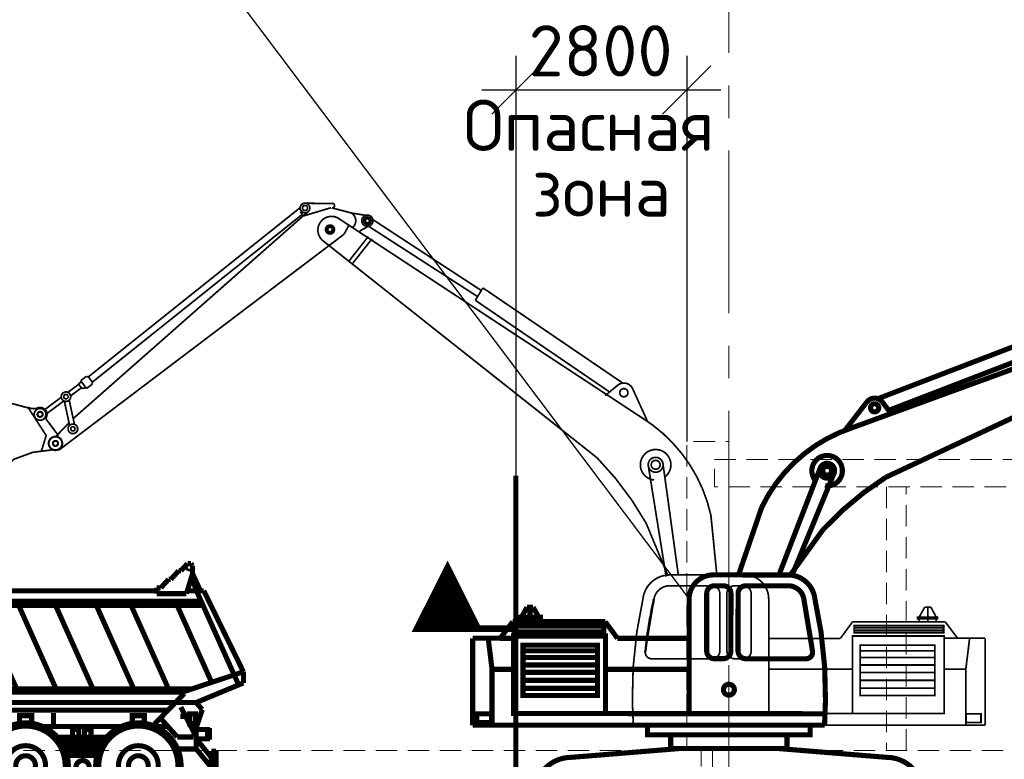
# Model space of a CAD drawing. Header units: metres. Extents: x 2193651 to 2201499, y 493187 to 494493.
# Tile 232 of 256: x 2200999 to 2201056, y 493962 to 494005. Entities that reach past the tile are written whole.
import ezdxf

# ---------------------------------------------------------------- set-up
doc = ezdxf.new("R2010")
doc.units = ezdxf.units.M
for name, pattern in [('CENTER', [50.800000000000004, 31.75, -6.35, 6.35, -6.35]), ('CONTI', [0]), ('HIDDEN', [0.375, 0.25, -0.125])]:
    doc.linetypes.add(name, pattern=pattern)
doc.layers.add('AUDIT_I_080626095252-1', color=7, linetype='Continuous')
doc.layers.add('Максим', color=7, linetype='Continuous')
for name, color, linetype, lineweight in [('МАШИНЫ', 142, 'Continuous', 50), ('НАДПИСИ И РАЗМЕРЫ', 92, 'Continuous', 13), ('Перегородки', 250, 'Continuous', 20)]:
    doc.layers.add(name, color=color, linetype=linetype, lineweight=lineweight)
doc.styles.add('стиль1', font='isocpeur.ttf', dxfattribs={"width": 0.9})
pattern_1 = [(0, (2198088.804271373, 488496.157703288), (0, 0.09524999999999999), []), (0, (2198088.804271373, 488496.1696095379), (0, 0.09524999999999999), []), (0, (2198088.804271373, 488496.181515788), (0, 0.09524999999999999), [])]

# ---------------------------------------------------------------- blocks, each defined once
blk = doc.blocks.new('ыекоыеко')
at = {"layer": 'МАШИНЫ', "color": 7, "ltscale": 15, "const_width": 0.3, "flags": 128}
for points in [[(2197412.394781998, 493460.3692787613, 0.2959294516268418), (2197411.006960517, 493459.3385504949)], [(2197412.741882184, 493460.0387901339, 0.2860690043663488), (2197411.299344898, 493459.1476748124)], [(2197413.048497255, 493459.6435053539, 0.2020016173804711), (2197411.744178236, 493459.1476748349)], [(2197414.39247315, 493454.6712768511, 0.9999999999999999), (2197414.39247315, 493454.4730795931)], [(2197415.254374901, 493454.4730795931, 0.9999999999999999), (2197415.254374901, 493454.6712768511)], [(2197414.631220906, 493453.3688320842, 0.400499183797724), (2197412.190823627, 493449.9205837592)], [(2197418.309657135, 493450.5395553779, 0.1549762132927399), (2197416.869716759, 493453.3688320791)], [(2197414.716960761, 493452.8349534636, 0.4198120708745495), (2197412.477765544, 493449.9205837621)], [(2197417.982628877, 493450.157509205, 0.1678071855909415), (2197416.510350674, 493452.8349534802)], [(2197414.747965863, 493452.5793909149, 0.3706999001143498), (2197412.558320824, 493449.9205837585)], [(2197417.952735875, 493449.7063210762, 0.1745173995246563), (2197416.510350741, 493452.5710024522)], [(2197410.086547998, 493450.5988222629, 0.288949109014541), (2197410.571767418, 493450.0695981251)]]:
    blk.add_lwpolyline(points, format="xyb", dxfattribs=at)
for points in [[(2197412.394781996, 493460.3692787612), (2197416.112615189, 493460.3692787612)], [(2197416.112615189, 493460.4909543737), (2197416.353140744, 493460.4909543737)], [(2197416.112615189, 493460.4909543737), (2197416.112615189, 493459.1476748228)], [(2197416.353140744, 493460.4909543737), (2197416.353140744, 493459.1476748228)], [(2197416.353140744, 493460.3692787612), (2197416.574524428, 493460.3692787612)], [(2197416.574524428, 493460.3692787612), (2197417.236174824, 493459.1476748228)], [(2197416.874412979, 493460.2520837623), (2197416.638000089, 493460.2520837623)], [(2197417.397743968, 493459.3603564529), (2197416.874412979, 493460.2520837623)], [(2197419.105392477, 493460.6528608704), (2197421.300733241, 493460.6528608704)], [(2197419.105392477, 493460.6528608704), (2197422.690518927, 493452.6413252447)], [(2197419.502865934, 493460.6528608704), (2197423.087992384, 493452.6413252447)], [(2197421.300733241, 493460.6528608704), (2197424.885859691, 493452.6413252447)], [(2197438.500360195, 493460.3639026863), (2197438.032106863, 493459.8569174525)], [(2197438.623927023, 493460.3639026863), (2197438.500360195, 493460.3639026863)], [(2197439.014138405, 493460.7798905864), (2197438.623927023, 493460.3639026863)], [(2197439.209244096, 493460.7798905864), (2197439.014138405, 493460.7798905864)], [(2197439.306796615, 493460.6563940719), (2197439.209244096, 493460.7798905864)], [(2197439.306796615, 493460.1949076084), (2197439.306796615, 493460.6563940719)], [(2197412.741882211, 493460.0387901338), (2197416.112615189, 493460.0387901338)], [(2197413.048497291, 493459.6435053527), (2197416.112615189, 493459.6435053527)], [(2197437.902036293, 493459.8569174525), (2197437.446790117, 493459.3629320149)], [(2197438.032106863, 493459.8569174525), (2197437.902036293, 493459.8569174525)], [(2197438.949103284, 493459.0184420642), (2197439.306796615, 493460.1949076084)], [(2197439.226789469, 493459.9317613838), (2197439.566079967, 493459.1877498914)], [(2197439.306796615, 493460.1949076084), (2197439.766089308, 493459.1877498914)], [(2197409.762515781, 493456.0358262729), (2197411.006960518, 493459.3385504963)], [(2197417.236174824, 493459.1476748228), (2197410.935039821, 493459.1476748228)], [(2197416.664302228, 493453.3688320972), (2197416.664302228, 493459.1476748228)], [(2197416.869716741, 493453.3688320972), (2197416.869716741, 493459.1476748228)], [(2197417.003469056, 493459.1476748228), (2197417.102821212, 493456.1028543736)], [(2197417.556055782, 493456.3192827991), (2197417.236174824, 493459.1476748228)], [(2197417.397743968, 493458.6572637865), (2197417.397743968, 493459.3603564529)], [(2197421.956363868, 493459.1877498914), (2197437.212663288, 493459.1877498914)], [(2197437.446790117, 493459.3629320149), (2197437.212663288, 493459.3629320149)], [(2197437.212663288, 493459.3629320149), (2197437.212663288, 493459.0184420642)], [(2197439.000579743, 493459.1877498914), (2197439.963504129, 493459.1877498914)], [(2197439.538458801, 493459.1877498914), (2197442.005358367, 493453.6750702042)], [(2197439.963504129, 493459.1877498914), (2197442.285207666, 493454.4413790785)], [(2197410.172158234, 493456.0358262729), (2197411.274427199, 493458.8184676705)], [(2197410.551951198, 493456.2429267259), (2197411.478477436, 493458.8184676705)], [(2197410.826239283, 493456.2429267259), (2197411.611748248, 493458.6659541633)], [(2197411.274427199, 493458.8184676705), (2197415.420688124, 493458.8184676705)], [(2197411.611748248, 493458.6659541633), (2197414.957434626, 493458.6659541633)], [(2197412.379139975, 493456.2429267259), (2197412.379139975, 493458.6659541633)], [(2197414.957434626, 493458.8184676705), (2197414.957434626, 493456.2429267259)], [(2197415.20957335, 493455.9133951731), (2197415.20957335, 493458.8184676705)], [(2197415.420688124, 493458.8184676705), (2197415.420688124, 493453.3688320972)], [(2197417.681124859, 493458.5618737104), (2197417.397743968, 493458.6572637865)], [(2197417.681124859, 493456.7793505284), (2197417.681124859, 493458.5618737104)], [(2197422.232377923, 493458.5709525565), (2197439.814472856, 493458.5709525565)], [(2197437.212663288, 493459.0184420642), (2197438.949103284, 493459.0184420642)], [(2197422.343155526, 493458.3234023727), (2197439.925250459, 493458.3234023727)], [(2197424.729684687, 493458.3234023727), (2197426.916102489, 493453.4375038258)], [(2197426.828049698, 493458.3234023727), (2197429.0144675, 493453.4375038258)], [(2197429.132246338, 493458.3234023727), (2197431.31866414, 493453.4375038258)], [(2197431.292360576, 493458.3234023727), (2197433.478778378, 493453.4375038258)], [(2197433.678889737, 493458.3234023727), (2197435.865307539, 493453.4375038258)], [(2197435.715505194, 493458.3234023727), (2197437.901922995, 493453.4375038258)], [(2197438.410782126, 493458.3234023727), (2197440.424258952, 493453.8239679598)], [(2197417.860741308, 493456.4647761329), (2197417.681124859, 493456.7793505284)], [(2197410.551951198, 493456.2429267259), (2197410.551951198, 493455.9133951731)], [(2197414.957434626, 493456.2429267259), (2197410.826239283, 493456.2429267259)], [(2197417.860741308, 493456.4647761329), (2197416.869716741, 493455.991542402)], [(2197418.186649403, 493456.4647761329), (2197416.869716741, 493455.4104695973)], [(2197418.186649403, 493456.4647761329), (2197417.860741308, 493456.4647761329)], [(2197418.186649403, 493455.7721744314), (2197418.186649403, 493456.4647761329)], [(2197409.053804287, 493454.4184241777), (2197409.330594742, 493455.9399029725)], [(2197409.536490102, 493455.9856292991), (2197409.232454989, 493454.4199140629)], [(2197409.330594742, 493455.9399029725), (2197409.762515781, 493456.0358262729)], [(2197409.762515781, 493456.0358262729), (2197410.172158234, 493456.0358262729)], [(2197410.172158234, 493456.0358262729), (2197410.172158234, 493451.6908217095)], [(2197410.172158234, 493455.9133951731), (2197415.20957335, 493455.9133951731)], [(2197416.869716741, 493455.1345327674), (2197416.664302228, 493455.1345327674)], [(2197414.39247315, 493454.6712768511), (2197415.254374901, 493454.6712768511)], [(2197414.39247315, 493454.4730795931), (2197415.254374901, 493454.4730795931)], [(2197414.645594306, 493454.8317225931), (2197414.531003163, 493454.6712768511)], [(2197414.645594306, 493454.3126338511), (2197414.531003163, 493454.4730795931)], [(2197414.823424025, 493454.8317225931), (2197414.645594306, 493454.8317225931)], [(2197414.823424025, 493454.8317225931), (2197415.001253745, 493454.8317225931)], [(2197415.001253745, 493454.8317225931), (2197415.115844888, 493454.6712768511)], [(2197415.001253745, 493454.3126338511), (2197415.115844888, 493454.4730795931)], [(2197417.029845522, 493454.928220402), (2197416.869716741, 493454.7932504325)], [(2197417.316455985, 493454.928220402), (2197417.029845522, 493454.928220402)], [(2197418.99208046, 493454.5710773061), (2197419.226073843, 493454.5710773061)], [(2197419.226073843, 493454.5710773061), (2197419.226073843, 493452.3621609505)], [(2197409.053804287, 493454.4184241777), (2197408.928579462, 493454.4184241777)], [(2197408.928579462, 493453.33165361), (2197408.928579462, 493454.4184241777)], [(2197409.053804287, 493453.33165361), (2197409.053804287, 493454.4184241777)], [(2197409.232454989, 493454.4199140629), (2197409.35110181, 493451.6908217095)], [(2197414.823424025, 493454.3126338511), (2197414.645594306, 493454.3126338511)], [(2197414.823424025, 493454.3126338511), (2197415.001253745, 493454.3126338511)], [(2197417.108399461, 493454.2290238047), (2197416.869716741, 493454.0037206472)], [(2197417.633816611, 493454.2290238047), (2197417.108399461, 493454.2290238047)], [(2197417.356959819, 493453.7513583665), (2197417.356959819, 493454.2290238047)], [(2197417.723263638, 493454.1645383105), (2197417.717266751, 493454.1645383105), (2197417.717266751, 493453.3493037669), (2197418.58851354, 493453.3493037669), (2197418.58851354, 493454.1292701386)], [(2197418.806072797, 493454.2898040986), (2197419.076645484, 493454.2898040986)], [(2197419.076645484, 493454.2898040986), (2197419.076645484, 493452.1931674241)], [(2197438.694303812, 493453.2500168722), (2197442.285207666, 493454.4413790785)], [(2197442.285207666, 493453.7912867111), (2197442.285207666, 493454.4413790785)], [(2197409.053804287, 493453.33165361), (2197408.928579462, 493453.33165361)], [(2197409.232860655, 493451.6908217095), (2197409.053804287, 493453.33165361)], [(2197410.172158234, 493453.6444536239), (2197415.420688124, 493453.6444536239)], [(2197414.631220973, 493453.3688320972), (2197416.869716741, 493453.3688320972)], [(2197416.869716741, 493453.3688320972), (2197416.510350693, 493453.0166150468)], [(2197417.475130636, 493453.7513583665), (2197417.356959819, 493453.7513583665)], [(2197417.475130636, 493453.1541918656), (2197417.475130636, 493453.7513583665)], [(2197418.286569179, 493452.3514631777), (2197418.040499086, 493453.3493037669)], [(2197418.764456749, 493452.3514631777), (2197418.518386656, 493453.3493037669)], [(2197424.529573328, 493453.4375038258), (2197439.259411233, 493453.4375038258)], [(2197439.516100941, 493452.6413252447), (2197442.285207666, 493453.7912867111)], [(2197409.437137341, 493453.0211707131), (2197409.293265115, 493453.0211707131)], [(2197409.596831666, 493453.2702581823), (2197409.596831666, 493452.8717180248)], [(2197414.71696076, 493452.8349534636), (2197416.510350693, 493452.8349534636)], [(2197416.510350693, 493453.0166150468), (2197416.510350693, 493452.5710024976)], [(2197417.568976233, 493453.1541918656), (2197417.475130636, 493453.1541918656)], [(2197417.568976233, 493452.4877066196), (2197417.568976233, 493453.1541918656)], [(2197424.613472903, 493453.2500168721), (2197438.694303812, 493453.2500168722)], [(2197437.000611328, 493451.2949362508), (2197438.820558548, 493453.1713502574)], [(2197413.907642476, 493452.0626666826), (2197413.907642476, 493452.280763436)], [(2197414.360674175, 493452.0626666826), (2197414.360674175, 493452.4815128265)], [(2197414.747965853, 493452.5793909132), (2197416.510350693, 493452.5793909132)], [(2197415.35416447, 493452.0626666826), (2197415.35416447, 493452.5793909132)], [(2197415.815143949, 493452.0626666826), (2197415.815143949, 493452.5793909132)], [(2197415.989073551, 493452.0626666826), (2197416.359336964, 493452.4374324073)], [(2197416.359336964, 493452.4374324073), (2197416.645674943, 493452.4374324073)], [(2197418.286569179, 493451.6582925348), (2197418.286569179, 493452.3514631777)], [(2197418.286569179, 493452.3514631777), (2197418.764456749, 493452.3514631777)], [(2197418.447784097, 493451.6582925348), (2197418.447784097, 493452.3514631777)], [(2197418.614756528, 493451.6582925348), (2197418.614756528, 493452.3514631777)], [(2197418.764456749, 493452.3514631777), (2197418.764456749, 493451.6582925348)], [(2197418.764456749, 493451.6582925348), (2197419.076645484, 493452.1931674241)], [(2197419.226073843, 493452.3621609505), (2197419.511312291, 493452.3621609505)], [(2197419.282387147, 493451.610040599), (2197419.625060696, 493452.1971453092)], [(2197419.511312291, 493452.3621609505), (2197419.625060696, 493452.1971453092)], [(2197419.625060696, 493452.1971453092), (2197437.884947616, 493452.1971453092)], [(2197439.516100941, 493452.6413252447), (2197422.690518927, 493452.6413252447)], [(2197423.087992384, 493452.6413252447), (2197423.087992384, 493452.1971453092)], [(2197427.254571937, 493452.6413252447), (2197427.254571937, 493452.1971453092)], [(2197438.621914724, 493452.3752645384), (2197439.524627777, 493450.6342069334)], [(2197439.345634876, 493450.6236993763), (2197439.873208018, 493452.2303290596)], [(2197439.873208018, 493452.2303290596), (2197439.516100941, 493452.6413252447)], [(2197412.460080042, 493451.6908217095), (2197409.232860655, 493451.6908217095)], [(2197410.086547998, 493450.5988222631), (2197409.751847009, 493451.6908217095)], [(2197413.578902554, 493452.0626666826), (2197415.989073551, 493452.0626666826)], [(2197418.085913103, 493451.4168906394), (2197418.286569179, 493451.6582925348)], [(2197418.286569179, 493451.6582925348), (2197418.764456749, 493451.6582925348)], [(2197418.764456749, 493451.6582925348), (2197418.764456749, 493451.0537458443)], [(2197419.282387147, 493451.2343114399), (2197419.282387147, 493451.610040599)], [(2197421.744909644, 493451.7461575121), (2197421.968494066, 493451.9207331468)], [(2197421.913700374, 493451.7461575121), (2197421.744909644, 493451.7461575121), (2197421.744909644, 493451.2343114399), (2197422.506493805, 493451.2343114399), (2197422.506493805, 493451.7461575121), (2197422.337703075, 493451.7461575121)], [(2197421.968494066, 493451.9207331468), (2197422.282909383, 493451.9207331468)], [(2197422.506493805, 493451.7461575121), (2197422.282909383, 493451.9207331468)], [(2197428.256725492, 493451.2343114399), (2197428.256725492, 493452.0291548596)], [(2197429.887709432, 493451.4245226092), (2197429.887709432, 493451.8712830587), (2197429.1827059, 493451.8712830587), (2197429.1827059, 493451.4245226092)], [(2197431.167314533, 493451.2343114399), (2197431.167314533, 493452.0291548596)], [(2197436.487709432, 493451.4245226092), (2197436.487709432, 493451.8712830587), (2197435.7827059, 493451.8712830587), (2197435.7827059, 493451.4245226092)], [(2197437.425846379, 493451.7287654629), (2197438.414623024, 493450.6236993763)], [(2197439.124805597, 493451.8341490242), (2197438.582610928, 493451.8341490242)], [(2197410.456916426, 493451.3475063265), (2197410.632380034, 493451.5505591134)], [(2197410.456916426, 493450.7291183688), (2197410.456916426, 493451.3475063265)], [(2197410.456916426, 493451.0629446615), (2197412.238770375, 493451.0629446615)], [(2197410.632380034, 493451.5505591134), (2197410.780139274, 493451.5505591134)], [(2197410.780139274, 493451.5505591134), (2197410.780139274, 493451.4398029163)], [(2197410.780139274, 493451.4398029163), (2197412.35298344, 493451.4398029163)], [(2197416.670627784, 493451.0629446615), (2197417.577121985, 493451.0629446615)], [(2197418.736809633, 493451.0237087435), (2197418.206215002, 493451.0237087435)], [(2197418.325700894, 493451.0237087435), (2197418.738171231, 493448.3127524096)], [(2197418.66981652, 493451.0237087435), (2197419.082286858, 493448.3127524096)], [(2197418.930655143, 493451.2343114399), (2197418.736809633, 493451.0237087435)], [(2197428.520500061, 493451.2343114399), (2197418.930655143, 493451.2343114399)], [(2197419.196116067, 493449.2058271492), (2197419.196116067, 493451.2343114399)], [(2197419.413163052, 493449.2058271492), (2197419.413163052, 493451.2343114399)], [(2197420.486840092, 493449.2058271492), (2197420.486840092, 493451.2343114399)], [(2197420.703887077, 493449.2058271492), (2197420.703887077, 493451.2343114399)], [(2197421.241925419, 493450.9698992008), (2197421.241925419, 493451.2343114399)], [(2197422.560340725, 493449.2058271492), (2197422.560340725, 493451.2343114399)], [(2197422.777387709, 493449.2058271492), (2197422.777387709, 493451.2343114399)], [(2197425.379944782, 493449.2058271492), (2197425.379944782, 493451.2343114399)], [(2197425.596991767, 493449.2058271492), (2197425.596991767, 493451.2343114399)], [(2197426.203625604, 493449.2058271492), (2197426.203625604, 493451.2343114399)], [(2197435.120500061, 493451.2343114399), (2197430.549915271, 493451.2343114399)], [(2197437.868267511, 493451.2343114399), (2197437.149915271, 493451.2343114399)], [(2197439.524627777, 493449.9225536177), (2197439.524627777, 493451.1687902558)], [(2197410.016660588, 493450.8268377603), (2197408.735207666, 493450.8268377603)], [(2197408.735207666, 493449.4121932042), (2197408.735207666, 493450.8268377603)], [(2197410.016660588, 493449.4121932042), (2197410.016660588, 493450.8268377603)], [(2197410.706259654, 493450.4706875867), (2197410.456916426, 493450.7291183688)], [(2197410.571767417, 493450.6100815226), (2197410.571767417, 493450.0695981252)], [(2197410.706259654, 493449.8892184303), (2197410.706259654, 493450.4706875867)], [(2197412.704952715, 493450.8458455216), (2197413.706137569, 493450.8458455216)], [(2197418.309657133, 493449.7063210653), (2197418.309657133, 493450.5395553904)], [(2197421.877662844, 493450.8174152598), (2197421.241925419, 493450.9698992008)], [(2197431.406728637, 493450.6070299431), (2197434.263686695, 493450.6070299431)], [(2197431.550970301, 493450.4282486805), (2197434.119445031, 493450.4282486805)], [(2197438.414623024, 493450.6236993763), (2197439.345634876, 493450.6236993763)], [(2197439.524627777, 493450.5133439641), (2197440.409543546, 493449.423134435)], [(2197410.016660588, 493449.8892184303), (2197410.706259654, 493449.8892184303)], [(2197412.18161579, 493449.9884831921), (2197410.706259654, 493449.9884831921)], [(2197411.230357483, 493449.9884831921), (2197411.230357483, 493449.4251266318)], [(2197412.190823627, 493449.92058376), (2197412.558320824, 493449.92058376)], [(2197412.561724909, 493450.1213617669), (2197413.126874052, 493450.1213617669)], [(2197418.309657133, 493449.9391515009), (2197417.982628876, 493450.1575092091)], [(2197426.203625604, 493449.9247935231), (2197427.233295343, 493449.9247935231)], [(2197431.670642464, 493450.2494674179), (2197433.999772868, 493450.2494674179)], [(2197431.769696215, 493450.0706861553), (2197433.900719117, 493450.0706861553)], [(2197431.850779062, 493449.8919048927), (2197433.81963627, 493449.8919048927)], [(2197438.438067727, 493449.9225536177), (2197439.524627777, 493449.9225536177)], [(2197439.524627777, 493449.9225536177), (2197440.409543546, 493448.8323440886)], [(2197410.016660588, 493449.4121932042), (2197408.735207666, 493449.4121932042)], [(2197411.013472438, 493449.4251266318), (2197412.880869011, 493449.4251266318)], [(2197411.341964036, 493449.4251266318), (2197411.45772932, 493449.1812700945)], [(2197417.789546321, 493449.4251266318), (2197419.196116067, 493449.4251266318)], [(2197417.952735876, 493449.7063210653), (2197418.309657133, 493449.7063210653)], [(2197431.915728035, 493449.7131236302), (2197433.754687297, 493449.7131236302)], [(2197431.96583682, 493449.5343423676), (2197433.704578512, 493449.5343423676)], [(2197440.409543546, 493448.5831413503), (2197440.409543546, 493449.7940632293)], [(2197440.409543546, 493449.7940632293), (2197440.680945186, 493449.7940632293)], [(2197440.680945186, 493448.5831413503), (2197440.680945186, 493449.7940632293)], [(2197411.45772932, 493449.1812700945), (2197412.8405188, 493449.1123714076)], [(2197417.830663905, 493449.1001579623), (2197418.226366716, 493449.1001579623)], [(2197418.226366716, 493449.1001579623), (2197418.226366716, 493449.2058271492)], [(2197418.226366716, 493449.2058271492), (2197426.300294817, 493449.2058271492)], [(2197419.012239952, 493448.7731348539), (2197419.9913595, 493449.2058271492)], [(2197419.082286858, 493448.3127524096), (2197421.103184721, 493449.2058271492)], [(2197421.816929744, 493449.2058271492), (2197421.816929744, 493448.3293611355)], [(2197422.971029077, 493449.2058271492), (2197422.971029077, 493448.3293611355)], [(2197423.179407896, 493449.2058271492), (2197423.179407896, 493448.3293611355)], [(2197423.387786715, 493449.2058271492), (2197423.387786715, 493448.3293611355)], [(2197423.596165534, 493449.2058271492), (2197423.596165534, 493448.3293611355)], [(2197425.610122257, 493448.8945569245), (2197426.300294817, 493448.8945569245), (2197426.300294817, 493449.2058271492), (2197425.256304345, 493449.2058271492), (2197425.256304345, 493448.9673717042)], [(2197426.300294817, 493448.5482748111), (2197426.300294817, 493449.2058271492)], [(2197418.738171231, 493448.3127524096), (2197419.082286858, 493448.3127524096)], [(2197421.816929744, 493448.3293611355), (2197425.331284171, 493448.3293611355)], [(2197425.331284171, 493448.3293611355), (2197425.331284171, 493448.4521546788)], [(2197425.331284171, 493448.4521546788), (2197426.022456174, 493448.4521546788)], [(2197426.022456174, 493448.5482748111), (2197426.300294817, 493448.5482748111)], [(2197426.022456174, 493448.4521546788), (2197426.022456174, 493448.5482748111)], [(2197440.409543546, 493448.5831413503), (2197440.680945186, 493448.5831413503)], [(2197431.839096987, 493447.9788836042), (2197433.831318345, 493447.9788836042)]]:
    blk.add_lwpolyline(points, dxfattribs=at)
for points in [[(2197439.179554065, 493460.5498502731, 399.9991667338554), (2197439.179557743, 493460.5491144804, 0.002500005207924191)], [(2197419.057207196, 493454.9102789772, 399.9991666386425), (2197419.057250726, 493454.9015731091, 0.002500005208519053)], [(2197418.700128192, 493454.9067080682, 399.9991666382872), (2197418.700153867, 493454.9015731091, 0.002500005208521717)], [(2197421.913700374, 493451.7461575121, 0.1896554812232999), (2197421.925942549, 493451.7150436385, 0.1009637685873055), (2197421.975794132, 493451.6794667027, 0.05915805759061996), (2197422.039559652, 493451.659713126, 0.04558923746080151), (2197422.125701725, 493451.6518424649, 0.04558923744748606), (2197422.211843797, 493451.659713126, 0.05915805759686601), (2197422.275609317, 493451.6794667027, 0.1009637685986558), (2197422.325460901, 493451.7150436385, 0.1896554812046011), (2197422.337703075, 493451.7461575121, 0.189655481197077), (2197422.325460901, 493451.7772713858, 0.1009637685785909), (2197422.275609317, 493451.8128483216, 0.05915805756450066), (2197422.211843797, 493451.8326018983, 0.04558923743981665), (2197422.125701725, 493451.8404725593, 0.04558923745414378), (2197422.039559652, 493451.8326018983, 0.05915805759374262), (2197421.975794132, 493451.8128483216, 0.1009637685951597), (2197421.925942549, 493451.7772713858, 0.1896554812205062)], [(2197417.835082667, 493448.9744984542, 399.9991666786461), (2197417.835207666, 493448.9494988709, 0.002500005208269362)], [(2197417.650930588, 493448.9726568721, 399.9991666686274), (2197417.651046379, 493448.9494988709, 0.002500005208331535)], [(2197432.035082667, 493448.9744984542, 399.9991666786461), (2197432.035207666, 493448.9494988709, 0.002500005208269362)], [(2197431.850930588, 493448.9726568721, 399.9991666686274), (2197431.851046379, 493448.9494988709, 0.002500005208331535)], [(2197438.635082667, 493448.9744984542, 399.9991666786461), (2197438.635207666, 493448.9494988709, 0.002500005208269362)], [(2197438.450930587, 493448.9726568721, 399.9991666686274), (2197438.451046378, 493448.9494988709, 0.002500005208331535)], [(2197416.500095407, 493448.9611481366, 399.9991666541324), (2197416.500153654, 493448.9494988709, 0.002500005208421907)], [(2197430.700095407, 493448.9611481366, 399.9991666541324), (2197430.700153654, 493448.9494988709, 0.002500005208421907)], [(2197437.300095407, 493448.9611481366, 399.9991666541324), (2197437.300153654, 493448.9494988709, 0.002500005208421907)], [(2197415.910524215, 493448.9552522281, 399.9991666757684), (2197415.910552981, 493448.9494988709, 0.002500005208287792)], [(2197430.110524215, 493448.9552522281, 399.9991666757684), (2197430.110552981, 493448.9494988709, 0.002500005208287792)], [(2197436.710524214, 493448.9552522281, 399.9991666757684), (2197436.710552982, 493448.9494988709, 0.002500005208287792)], [(2197433.26038274, 493448.8562250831, 399.9991666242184), (2197433.260402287, 493448.8523155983, 0.002500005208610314)]]:
    blk.add_lwpolyline(points, format="xyb", close=True, dxfattribs=at)
for points in [[(2197409.437137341, 493452.8717180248), (2197410.101750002, 493452.8717180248), (2197410.101750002, 493453.2702581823), (2197409.437137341, 493453.2702581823)], [(2197439.124805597, 493451.4053417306), (2197439.467905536, 493451.4053417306), (2197439.467905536, 493451.9784762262), (2197439.124805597, 493451.9784762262)], [(2197422.380727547, 493451.2343114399), (2197421.877662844, 493451.2343114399), (2197421.877662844, 493450.8174152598), (2197422.380727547, 493450.8174152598)], [(2197432.651877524, 493451.0650122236), (2197432.27386491, 493451.0650122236), (2197432.27386491, 493450.6070299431), (2197432.651877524, 493450.6070299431)], [(2197433.361479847, 493451.0650122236), (2197432.983467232, 493451.0650122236), (2197432.983467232, 493450.6070299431), (2197433.361479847, 493450.6070299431)], [(2197439.524627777, 493450.5133439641), (2197440.179200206, 493450.5133439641), (2197440.179200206, 493451.0675720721), (2197439.524627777, 493451.0675720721)], [(2197440.179200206, 493450.6143639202), (2197440.290578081, 493450.6143639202), (2197440.290578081, 493451.0039639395), (2197440.179200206, 493451.0039639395)], [(2197411.230357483, 493449.9884831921), (2197411.630955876, 493449.9884831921), (2197411.630955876, 493449.7300314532), (2197411.230357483, 493449.7300314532)], [(2197411.230357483, 493449.9884831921), (2197411.950494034, 493449.9884831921), (2197411.950494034, 493449.4968509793), (2197411.230357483, 493449.4968509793)], [(2197421.816929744, 493449.2058271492), (2197421.529007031, 493449.2058271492), (2197421.529007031, 493448.7052767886), (2197421.816929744, 493448.7052767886)], [(2197422.971029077, 493449.2058271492), (2197422.244931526, 493449.2058271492), (2197422.244931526, 493448.9892014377), (2197422.971029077, 493448.9892014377)], [(2197424.811755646, 493448.49680885), (2197425.610122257, 493448.49680885), (2197425.610122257, 493448.9673717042), (2197424.811755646, 493448.9673717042)]]:
    blk.add_lwpolyline(points, close=True, dxfattribs=at)

msp = doc.modelspace()

# ---------------------------------------------------------------- hatches: boundary and pattern name
at = {"linetype": 'HIDDEN', "lineweight": 0, "ltscale": 5}
h = msp.add_hatch(dxfattribs=at)
h.set_pattern_fill('PLAST', color=256, scale=0.015, style=0)
h.set_pattern_definition(pattern_1)
h.paths.add_polyline_path([(2201052.659885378, 493969.5333874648), (2201052.659885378, 493969.1040613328), (2201047.415509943, 493969.1040613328), (2201047.415509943, 493969.5333874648)])
at = {"layer": 'Перегородки', "linetype": 'CONTI', "lineweight": 0, "ltscale": 5}
h = msp.add_hatch(dxfattribs=at)
h.set_pattern_fill('PLAST', color=256, scale=0.015, style=0)
h.set_pattern_definition(pattern_1)
h.paths.add_polyline_path([(2201027.516042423, 493969.5333874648), (2201027.516042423, 493969.1040613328), (2201032.760417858, 493969.1040613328), (2201032.760417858, 493969.5333874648)])

# ---------------------------------------------------------------- linework, layer by layer
at = {"color": 7, "linetype": 'CONTI'}
msp.add_line((2201005.506051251, 494013.9606357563, -420.3565420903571), (2201037.758435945, 493971.0871289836), dxfattribs=at)
at = {"color": 7, "lineweight": 25}
for p, q in [((2201027.617084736, 494002.8957136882), (2201027.617084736, 493978.3201742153)), ((2201037.617084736, 494002.8957136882), (2201037.617084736, 493980.3125049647)), ((2201039.617084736, 494000.8957136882), (2201025.617084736, 494000.8957136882))]:
    msp.add_line(p, q, dxfattribs=at)
at = {"color": 7, "linetype": 'Continuous', "lineweight": 25}
for p, q in [((2201026.202871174, 493999.4815001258), (2201029.031298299, 494002.3099272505)), ((2201036.202871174, 493999.4815001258), (2201039.031298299, 494002.3099272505))]:
    msp.add_line(p, q, dxfattribs=at)
at = {"linetype": 'HIDDEN', "lineweight": 0, "ltscale": 5, "const_width": 0.1, "flags": 128}
for points in [[(2201015.50820048, 493994.1428794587, 399.9991666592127), (2201015.509709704, 493994.1404809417)], [(2201015.394708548, 493994.0706720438, 399.9991666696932), (2201015.395501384, 493994.0694120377)], [(2201016.842738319, 493994.0044783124, 1.440533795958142), (2201016.810584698, 493994.2472845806)], [(2201017.164445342, 493993.4265888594, 0.885896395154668), (2201016.328882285, 493992.0657868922)], [(2201018.049797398, 493992.8444960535, 0.5327218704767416), (2201017.973952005, 493993.701493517)], [(2201019.245369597, 493993.1931875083, 399.9991666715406), (2201019.244837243, 493993.1899616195)], [(2201016.987684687, 493992.6629799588, 399.9991666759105), (2201016.98700164, 493992.6604441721)], [(2201016.97251803, 493992.6669840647, 399.9991666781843), (2201016.971875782, 493992.6645997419)], [(2201019.138122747, 493993.2103355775, 399.9991666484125), (2201019.137767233, 493993.2081812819)], [(2201019.079658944, 493993.1933006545, 399.9991666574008), (2201019.079384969, 493993.1916404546)], [(2201019.040635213, 493993.2259231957, 399.9991666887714), (2201019.040440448, 493993.2247429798)], [(2201016.881277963, 493992.6910720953, 399.9991666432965), (2201016.880881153, 493992.6895989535)], [(2201016.860725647, 493992.6964980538, 399.9991666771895), (2201016.860384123, 493992.6952301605)], [(2201034.458515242, 493983.3917311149, 0.5032683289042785), (2201033.573926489, 493983.6068572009)], [(2201001.510723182, 493983.0884608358, 399.9991666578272), (2201001.512196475, 493983.0861194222)], [(2201034.167734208, 493983.1101006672, 399.9991666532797), (2201034.167111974, 493983.107790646)], [(2201001.38746111, 493983.0100373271, 399.9991666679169), (2201001.388156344, 493983.0089324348)], [(2200999.051010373, 493982.317350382, 0.1896911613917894), (2200999.57271873, 493982.26243)], [(2201000.054377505, 493982.08903243, 399.9991666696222), (2201000.056219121, 493982.086105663)], [(2201000.085817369, 493981.6574289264, 0.8036704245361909), (2200999.57271873, 493982.2624300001)], [(2200999.900299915, 493981.9910030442, 399.9991666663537), (2200999.901168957, 493981.9896219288)], [(2200999.879429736, 493981.9777247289, 399.9991666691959), (2200999.880167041, 493981.9765529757)], [(2201039.033267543, 493975.9880683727, 0.203842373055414), (2201034.9333887, 493981.744033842)], [(2201001.919268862, 493981.2063963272, 399.9991666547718), (2201001.92077037, 493981.2040100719)], [(2201001.786177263, 493981.1217189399, 399.9991666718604), (2201001.786838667, 493981.1206678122)], [(2201001.005125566, 493980.4202862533, 399.9991666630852), (2201001.007288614, 493980.4168486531)], [(2201000.989254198, 493980.4101883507, 399.999166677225), (2201000.991317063, 493980.4069099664)], [(2201000.795796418, 493980.2871039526, 399.999166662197), (2201000.796638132, 493980.2857662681)], [(2201000.779255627, 493980.2765801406, 399.9991666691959), (2201000.779992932, 493980.2754083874)], [(2201036.322861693, 493978.2260161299, 5.438952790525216), (2201035.709127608, 493978.0599456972)], [(2201035.239353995, 493975.5340164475, 0.06520329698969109), (2201032.368323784, 493979.3600063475)], [(2201036.232610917, 493978.9228410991, 399.9991666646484), (2201036.232324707, 493978.918494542)], [(2201036.057159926, 493978.9335132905, 399.9991666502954), (2201036.05698921, 493978.9309206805)], [(2201035.056615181, 493971.1061326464, -0.3682947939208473), (2201036.560432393, 493972.4953406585)], [(2201041.004202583, 493972.4984450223, -0.4142135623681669), (2201042.417491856, 493971.0871289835)], [(2201035.197139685, 493968.0485776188, 0.4756843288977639), (2201035.573484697, 493967.5864850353), (2201039.103241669, 493967.5889508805, 0.4142135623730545), (2201039.554528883, 493968.0408690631), (2201039.552174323, 493971.4113253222, 0.414213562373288), (2201039.100256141, 493971.8626125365), (2201036.573810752, 493971.8608475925, 0.3573721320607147), (2201035.698989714, 493971.0716651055)]]:
    msp.add_lwpolyline(points, format="xyb", dxfattribs=at)
for points in [[(2201015.231902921, 493994.2716915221), (2201016.810584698, 493994.2472845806)], [(2201015.493844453, 493993.8181339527), (2201001.690758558, 493981.6469870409)], [(2201002.587410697, 493984.0996740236), (2201014.986410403, 493994.0105228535)], [(2201002.822801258, 493983.7920661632), (2201015.128556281, 493993.6317989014)], [(2201014.995569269, 493993.7671923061), (2201015.175862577, 493993.5233467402)], [(2201015.175862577, 493993.5233467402), (2201016.795480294, 493994.0076389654)], [(2201017.663632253, 493993.7825261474), (2201016.869622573, 493993.9898629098)], [(2201017.663632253, 493993.7825261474), (2201017.973952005, 493993.7014935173)], [(2201018.827023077, 493993.5575063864), (2201017.973952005, 493993.7014935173)], [(2201017.164445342, 493993.4265888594), (2201034.933388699, 493981.7440338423)], [(2201017.552589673, 493992.4517400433), (2201017.82994988, 493992.9616381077)], [(2201018.976416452, 493992.9223294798), (2201018.465379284, 493992.63333168)], [(2201018.988978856, 493992.9246824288), (2201025.38510606, 493988.79524321)], [(2201019.242644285, 493993.311271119), (2201025.596365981, 493989.1548868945)], [(2201000.870995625, 493979.8155780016), (2201017.552589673, 493992.4517400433)], [(2201016.328882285, 493992.0657868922), (2201032.368323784, 493979.3600063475)], [(2201018.976030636, 493992.3219570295), (2201017.835021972, 493990.8726854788)], [(2201019.195654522, 493992.1880392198), (2201018.035221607, 493990.7140956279)], [(2201025.242313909, 493988.5834687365), (2201025.688038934, 493989.3092243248)], [(2201033.875485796, 493983.734653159), (2201025.688038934, 493989.3092243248)], [(2201033.133585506, 493983.1919009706), (2201025.242313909, 493988.5834687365)], [(2201002.181815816, 493983.8142124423), (2201002.010231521, 493983.6832069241)], [(2201002.137456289, 493983.8723122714), (2201002.461839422, 493984.1197091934)], [(2201002.137456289, 493983.8723122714), (2201002.485243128, 493983.4167989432)], [(2201002.587410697, 493984.0996740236), (2201002.461839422, 493984.1197091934)], [(2201002.587410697, 493984.0996740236), (2201002.822303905, 493983.7916855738)], [(2201002.822801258, 493983.7920661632), (2201002.809319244, 493983.6656233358)], [(2201001.389438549, 493983.1928617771), (2201002.023873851, 493983.6655746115)], [(2201001.549952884, 493982.9868690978), (2201002.183668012, 493983.4590453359)], [(2201002.010231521, 493983.6832069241), (2201002.21797503, 493983.4147045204)], [(2201002.4408836, 493983.4748987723), (2201002.21797503, 493983.4147045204)], [(2201002.485737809, 493983.4171787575), (2201002.809319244, 493983.6656233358)], [(2201033.573927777, 493983.6068582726), (2201032.84182006, 493982.9977425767)], [(2201034.458515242, 493983.3917311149), (2201035.321970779, 493981.4920190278)], [(2200999.074622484, 493982.2794055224), (2200998.222984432, 493982.5074297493), (2200997.669261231, 493982.5711976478), (2200997.166218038, 493982.4550542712), (2200996.466284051, 493981.665512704), (2200996.179986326, 493980.6536238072), (2200996.026603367, 493979.4529458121), (2200995.955681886, 493978.0566815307), (2200995.997364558, 493976.352572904), (2200996.375847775, 493977.4742202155), (2200996.61491821, 493977.5750931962), (2200997.337280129, 493978.5066399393), (2200998.239326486, 493979.2780138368), (2200999.346448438, 493979.6818934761), (2201000.507026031, 493979.8270264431)], [(2201000.047446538, 493982.1929539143), (2201001.002917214, 493982.9048677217)], [(2201000.165450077, 493981.9552867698), (2201001.154389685, 493982.6921380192)], [(2201001.48888129, 493981.2610296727), (2201001.181948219, 493982.6802836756)], [(2201001.771597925, 493981.3221710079), (2201001.465567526, 493982.7372510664)], [(2200999.835054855, 493979.7326066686), (2201000.121246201, 493980.6615444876), (2200999.051010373, 493982.317350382)], [(2201000.085817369, 493981.6574289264), (2201000.800194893, 493980.7063638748)], [(2201001.470606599, 493981.4188218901), (2201000.680543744, 493980.6080139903)], [(2201035.362424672, 493978.9358364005), (2201036.411540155, 493972.3994684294)], [(2201036.233134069, 493978.9649173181), (2201037.118343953, 493972.5502859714)], [(2201039.033267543, 493975.9880683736), (2201039.380791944, 493972.4973109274)], [(2201035.239353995, 493975.5340164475), (2201036.525464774, 493972.4357538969)], [(2201041.004202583, 493972.4984450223), (2201036.560432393, 493972.4953406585)], [(2201035.056615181, 493971.1061326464), (2201034.698909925, 493969.1717149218), (2201034.481624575, 493967.0964881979), (2201034.435596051, 493965.141975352), (2201034.489327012, 493963.6972337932)], [(2201035.698989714, 493971.0716651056), (2201035.197139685, 493968.0485776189)], [(2201042.422182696, 493964.3723830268), (2201042.417491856, 493971.0871289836)], [(2201051.550068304, 493970.6073330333), (2201051.223420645, 493970.0237321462)], [(2201051.550068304, 493970.6073330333), (2201051.912455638, 493970.6073330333)], [(2201051.731261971, 493969.7663274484), (2201051.731261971, 493970.6073330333)], [(2201051.912455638, 493970.6073330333), (2201052.224413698, 493970.0237321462)], [(2201051.223420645, 493969.9278212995), (2201051.223420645, 493969.7587454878)], [(2201052.224413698, 493969.9278212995), (2201052.224413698, 493969.7587454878)], [(2201046.613500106, 493968.7823282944), (2201047.331299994, 493969.7587454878)], [(2201047.331299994, 493969.7587454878), (2201052.743094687, 493969.7587454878)], [(2201052.743094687, 493969.7587454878), (2201053.476868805, 493968.7875440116)], [(2201046.613500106, 493968.7823282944), (2201042.419103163, 493968.7806084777)], [(2201055.087963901, 493968.7921278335), (2201052.701114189, 493968.7853368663)], [(2201053.955585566, 493966.9711240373), (2201054.179135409, 493968.7895420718)], [(2201055.087963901, 493968.7921278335), (2201055.087963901, 493963.6972337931)], [(2201052.143532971, 493968.0542170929), (2201047.788431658, 493968.0542170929)], [(2201052.143532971, 493967.6594782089), (2201047.788431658, 493967.6594782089)], [(2201052.143532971, 493967.2222454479), (2201047.788431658, 493967.2222454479)], [(2201042.397365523, 493966.9711240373), (2201047.319399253, 493966.9711240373)], [(2201052.143532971, 493966.7899134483), (2201047.788431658, 493966.7899134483)], [(2201052.693295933, 493966.9711240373), (2201053.955585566, 493966.9711240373)], [(2201053.955585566, 493966.9711240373), (2201053.955585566, 493963.699567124)], [(2201052.143532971, 493966.3232472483), (2201047.788431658, 493966.3232472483)], [(2201052.143532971, 493965.8565810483), (2201047.788431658, 493965.8565810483)], [(2201052.223036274, 493964.3792297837), (2201034.456105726, 493964.3668180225)], [(2201034.489327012, 493963.6972337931), (2201055.087963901, 493963.6972337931)]]:
    msp.add_lwpolyline(points, dxfattribs=at)
at = {"linetype": 'HIDDEN', "lineweight": 0, "ltscale": 5, "flags": 128}
for points in [[(2201040.087963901, 493979.2516879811), (2201040.087963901, 493980.3125049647), (2201037.617084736, 493980.3125049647), (2201037.617084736, 493979.2516879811), (2201037.617084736, 493962.2080433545)], [(2201040.087963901, 493962.2080433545), (2201040.087963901, 493977.6585839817)], [(2201049.313960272, 493977.6585839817), (2201049.313960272, 493962.2080433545)], [(2201050.456101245, 493962.2080433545), (2201050.456101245, 493977.6585839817)]]:
    msp.add_lwpolyline(points, dxfattribs=at)
for points in [[(2201039.238790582, 493979.2516879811), (2201133.227369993, 493979.2516879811), (2201133.227369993, 493977.6585839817), (2201039.238790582, 493977.6585839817)], [(2200978.358792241, 493961.3904591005), (2200976.547328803, 493961.3904591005), (2200976.547328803, 493960.5728748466), (2200974.735865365, 493960.5728748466), (2200974.735865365, 493959.7552905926), (2200972.924401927, 493959.7552905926), (2200972.924401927, 493958.9377063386), (2200971.112938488, 493958.9377063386), (2200971.112938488, 493958.1201220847), (2200969.30147505, 493958.1201220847), (2200969.30147505, 493957.3025378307), (2200967.490011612, 493957.3025378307), (2200967.490011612, 493956.4849535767), (2200965.678548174, 493956.4849535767), (2200965.678548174, 493955.6673693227), (2200963.867084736, 493955.6673693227), (2200963.867084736, 493954.8497850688), (2200965.286933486, 493954.8497850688), (2200978.358792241, 493960.6149393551), (2201038.467791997, 493960.6149393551), (2201038.467791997, 493962.2080433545), (2200978.358792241, 493962.2080433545)], [(2201039.123016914, 493962.2080433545), (2201039.123016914, 493960.6149393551), (2201133.227369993, 493960.6149393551), (2201133.227369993, 493962.2080433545)]]:
    msp.add_lwpolyline(points, close=True, dxfattribs=at)
at = {"color": 1, "linetype": 'Continuous', "lineweight": 0, "const_width": 0.3, "flags": 128}
msp.add_lwpolyline([(2201027.617084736, 493957.3497850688), (2201027.617084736, 493978.3201742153)], dxfattribs=at)
at = {"color": 1, "linetype": 'Continuous', "lineweight": 0, "flags": 128}
msp.add_lwpolyline([(2201027.617084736, 493969.3497850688, 0.4, 0.4, 0), (2201023.617084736, 493969.3497850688, 4, 0, 0), (2201023.617084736, 493973.3497850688, 0, 0, 0)], format="xyseb", dxfattribs=at)
at = {"linetype": 'HIDDEN', "lineweight": 0, "ltscale": 5, "const_width": 0.1, "flags": 128}
msp.add_lwpolyline([(2201041.390345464, 493968.0421515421), (2201041.387990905, 493971.4126078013, 0.414213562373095), (2201040.936072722, 493971.8638950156), (2201040.420293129, 493971.8635346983, 0.414213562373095), (2201039.969005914, 493971.4116165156), (2201039.971360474, 493968.0411602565, 0.4142135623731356), (2201040.423278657, 493967.5898730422), (2201040.93905825, 493967.5902333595, 0.414213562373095)], format="xyb", close=True, dxfattribs=at)
for points in [[(2201051.123530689, 493970.0237321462), (2201052.296528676, 493970.0237321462), (2201052.296528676, 493969.9278212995), (2201051.123530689, 493969.9278212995)], [(2201047.415509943, 493969.5333874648), (2201052.659885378, 493969.5333874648), (2201052.659885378, 493969.1040613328), (2201047.415509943, 493969.1040613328)], [(2201052.693295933, 493968.9197193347), (2201047.319399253, 493968.9197193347), (2201047.319399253, 493964.3783479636), (2201052.693295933, 493964.3783479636)], [(2201047.777834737, 493968.3851883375), (2201052.142868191, 493968.3851883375), (2201052.142868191, 493965.4371043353), (2201047.777834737, 493965.4371043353)], [(2201053.979070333, 493964.3653741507), (2201054.84484116, 493964.3653741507), (2201054.84484116, 493963.859178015), (2201053.979070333, 493963.859178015)]]:
    msp.add_lwpolyline(points, close=True, dxfattribs=at)
at = {"linetype": 'HIDDEN', "lineweight": 0, "ltscale": 5}
msp.add_open_spline([(2201000.085817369, 493981.6574289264), (2201000.294895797, 493981.4310616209), (2201000.57113886, 493981.0455323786), (2201000.831359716, 493980.6689130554), (2201000.893302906, 493980.5364305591)], degree=3, knots=[1.445834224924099, 1.445834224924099, 1.445834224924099, 1.445834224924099, 1.584433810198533, 1.65118131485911, 1.65118131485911, 1.65118131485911, 1.65118131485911], dxfattribs=at)
at = {"layer": 'Максим', "color": 7, "linetype": 'CENTER', "lineweight": 18, "ltscale": 0.3}
msp.add_line((2201040.087963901, 493957.3497850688), (2201040.087963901, 494030.3979331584), dxfattribs=at)
at = {"layer": 'МАШИНЫ', "color": 7, "ltscale": 15, "flags": 128}
for points, const_width in [([(2201067.292500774, 493988.4239589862), (2201047.318977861, 493981.1249301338)], 0.2999999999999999), ([(2201067.793933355, 493986.9078742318), (2201049.269356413, 493978.2164651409)], 0.2999999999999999), ([(2201048.804959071, 493982.8200949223), (2201058.052122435, 493986.3697568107)], 0.2999999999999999), ([(2201049.402714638, 493982.1217509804), (2201058.319643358, 493985.5611626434)], 0.2999999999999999), ([(2201048.158853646, 493982.6199283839), (2201046.882979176, 493980.9686846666)], 0.2999999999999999), ([(2201049.069199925, 493982.6265864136), (2201049.64221344, 493981.8658899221)], 0.2999999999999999), ([(2201045.41687265, 493978.7176863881), (2201043.015187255, 493972.4957600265)], 0.2999999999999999), ([(2201046.25773914, 493978.4898177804), (2201043.738450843, 493972.3678952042)], 0.2999999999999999), ([(2201042.008999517, 493976.4618544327), (2201040.648959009, 493972.4974130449)], 0.2999999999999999), ([(2201045.597855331, 493975.1503449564), (2201043.635875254, 493972.429325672)], 0.2999999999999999), ([(2201039.171725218, 493972.4984450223), (2201043.615495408, 493972.4953406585)], 0.3), ([(2201037.753745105, 493964.3723830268), (2201037.758435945, 493971.0871289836)], 0.3), ([(2201044.476938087, 493971.0716651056), (2201044.978788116, 493968.0485776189)], 0.3), ([(2201045.11931262, 493971.1061326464), (2201045.477017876, 493969.1717149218), (2201045.694303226, 493967.0964881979), (2201045.74033175, 493965.141975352), (2201045.686600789, 493963.6972337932)], 0.3), ([(2201028.263472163, 493970.6073330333), (2201027.951514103, 493970.0237321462)], 0.3), ([(2201028.625859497, 493970.6073330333), (2201028.263472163, 493970.6073330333)], 0.3), ([(2201028.44466583, 493969.7663274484), (2201028.44466583, 493970.6073330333)], 0.3), ([(2201028.625859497, 493970.6073330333), (2201028.952507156, 493970.0237321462)], 0.3), ([(2201027.951514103, 493969.9278212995), (2201027.951514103, 493969.7587454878)], 0.3), ([(2201028.952507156, 493969.9278212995), (2201028.952507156, 493969.7587454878)], 0.3), ([(2201027.432833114, 493969.7587454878), (2201026.699058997, 493968.7875440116)], 0.3), ([(2201032.844627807, 493969.7587454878), (2201027.432833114, 493969.7587454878)], 0.3), ([(2201033.562427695, 493968.7823282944), (2201032.844627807, 493969.7587454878)], 0.3), ([(2201025.087963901, 493968.7921278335), (2201027.474813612, 493968.7853368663)], 0.3), ([(2201025.087963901, 493968.7921278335), (2201025.087963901, 493963.6972337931)], 0.3), ([(2201026.220342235, 493966.9711240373), (2201025.996792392, 493968.7895420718)], 0.3), ([(2201033.562427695, 493968.7823282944), (2201037.756824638, 493968.7806084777)], 0.3), ([(2201028.03239483, 493968.0542170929), (2201032.387496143, 493968.0542170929)], 0.3), ([(2201028.03239483, 493967.6594782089), (2201032.387496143, 493967.6594782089)], 0.3), ([(2201026.220342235, 493966.9711240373), (2201026.220342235, 493963.699567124)], 0.3), ([(2201027.482631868, 493966.9711240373), (2201026.220342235, 493966.9711240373)], 0.3), ([(2201028.03239483, 493967.2222454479), (2201032.387496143, 493967.2222454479)], 0.3), ([(2201037.778562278, 493966.9711240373), (2201032.856528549, 493966.9711240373)], 0.3), ([(2201028.03239483, 493966.7899134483), (2201032.387496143, 493966.7899134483)], 0.3), ([(2201028.03239483, 493966.3232472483), (2201032.387496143, 493966.3232472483)], 0.3), ([(2201028.03239483, 493965.8565810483), (2201032.387496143, 493965.8565810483)], 0.3), ([(2201027.952891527, 493964.3792297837), (2201045.719822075, 493964.3668180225)], 0.3), ([(2201045.686600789, 493963.6972337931), (2201025.087963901, 493963.6972337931)], 0.3), ([(2201040.087963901, 493962.3311358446), (2201037.227343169, 493962.3311358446)], 0.3), ([(2201040.087963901, 493962.3311358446), (2201042.948584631, 493962.3311358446)], 0.3)]:
    msp.add_lwpolyline(points, dxfattribs=dict(at, const_width=const_width))
for points, const_width in [([(2201048.158853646, 493982.6199283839, -0.5032683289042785), (2201049.069200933, 493982.6265850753)], 0.2999999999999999), ([(2201048.377346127, 493982.2791493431, -399.9991666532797), (2201048.377422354, 493982.2767582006)], 0.2999999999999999), ([(2201042.008999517, 493976.4618544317, -0.203842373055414), (2201047.31897786, 493981.1249301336)], 0.2999999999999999), ([(2201045.16018143, 493978.0190193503, -5.438952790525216), (2201045.719515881, 493977.7167051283)], 0.2999999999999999), ([(2201045.40773824, 493978.676610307, -399.9991666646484), (2201045.407020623, 493978.6723138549)], 0.2999999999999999), ([(2201045.597855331, 493975.1503449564, -0.06520329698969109), (2201049.269356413, 493978.2164651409)], 0.2999999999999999), ([(2201039.171725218, 493972.4984450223, 0.4142135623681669), (2201037.758435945, 493971.0871289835)], 0.3), ([(2201045.11931262, 493971.1061326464, 0.3682947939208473), (2201043.615495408, 493972.4953406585)], 0.3), ([(2201044.978788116, 493968.0485776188, -0.4756843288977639), (2201044.602443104, 493967.5864850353), (2201041.072686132, 493967.5889508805, -0.4142135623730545), (2201040.621398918, 493968.0408690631), (2201040.623753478, 493971.4113253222, -0.414213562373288), (2201041.07567166, 493971.8626125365), (2201043.602117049, 493971.8608475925, -0.3573721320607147), (2201044.476938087, 493971.0716651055)], 0.3), ([(2201039.769201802, 493965.7795965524, -399.9991666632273), (2201039.769185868, 493965.7764097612)], 0.3), ([(2201040.406725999, 493965.7795965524, 399.9991666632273), (2201040.406741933, 493965.7764097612)], 0.3), ([(2201037.227343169, 493962.3311358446), (2201030.8629639, 493961.8133929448, 1), (2201030.8629639, 493957.5133929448), (2201040.087963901, 493957.5133929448)], 0.3), ([(2201042.948584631, 493962.3311358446), (2201049.3129639, 493961.8133929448, -1), (2201049.3129639, 493957.5133929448), (2201040.087963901, 493957.5133929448)], 0.3)]:
    msp.add_lwpolyline(points, format="xyb", dxfattribs=dict(at, const_width=const_width))
at = {"layer": 'МАШИНЫ', "color": 7, "ltscale": 15, "const_width": 0.3, "flags": 128}
msp.add_lwpolyline([(2201038.785582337, 493968.0421515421), (2201038.787936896, 493971.4126078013, -0.414213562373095), (2201039.239855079, 493971.8638950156), (2201039.755634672, 493971.8635346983, -0.414213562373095), (2201040.206921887, 493971.4116165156), (2201040.204567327, 493968.0411602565, -0.4142135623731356), (2201039.752649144, 493967.5898730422), (2201039.236869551, 493967.5902333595, -0.414213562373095)], format="xyb", close=True, dxfattribs=at)
for points in [[(2201029.052397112, 493970.0237321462), (2201027.879399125, 493970.0237321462), (2201027.879399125, 493969.9278212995), (2201029.052397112, 493969.9278212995)], [(2201032.760417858, 493969.5333874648), (2201027.516042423, 493969.5333874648), (2201027.516042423, 493969.1040613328), (2201032.760417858, 493969.1040613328)], [(2201027.482631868, 493968.9197193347), (2201032.856528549, 493968.9197193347), (2201032.856528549, 493964.3783479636), (2201027.482631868, 493964.3783479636)], [(2201032.398093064, 493968.3851883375), (2201028.033059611, 493968.3851883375), (2201028.033059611, 493965.4371043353), (2201032.398093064, 493965.4371043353)], [(2201026.196857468, 493964.3653741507), (2201025.331086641, 493964.3653741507), (2201025.331086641, 493963.859178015), (2201026.196857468, 493963.859178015)], [(2201044.84545322, 493963.6972337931), (2201035.32737352, 493963.6972337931), (2201035.32737352, 493963.1294578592), (2201044.84545322, 493963.1294578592)], [(2201043.491121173, 493963.1332987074), (2201036.680049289, 493963.1332987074), (2201036.680049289, 493962.3311358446), (2201043.491121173, 493962.3311358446)]]:
    msp.add_lwpolyline(points, close=True, dxfattribs=at)
at = {"layer": 'МАШИНЫ', "color": 7, "ltscale": 15}
for points in [[(2201035.18913408, 493967.9702990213), (2201035.191585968, 493967.9946685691), (2201035.194077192, 493968.0190539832), (2201035.243258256, 493968.4932649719), (2201035.303347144, 493968.9487023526), (2201035.432046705, 493969.7486579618), (2201035.493531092, 493970.0884199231), (2201035.586377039, 493970.5502678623), (2201035.610491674, 493970.6664543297), (2201035.653141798, 493970.8657087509), (2201035.673064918, 493970.9564002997), (2201035.698989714, 493971.0716651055)], [(2201044.986793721, 493967.9702990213), (2201044.984341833, 493967.9946685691), (2201044.981850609, 493968.0190539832), (2201044.932669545, 493968.4932649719), (2201044.872580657, 493968.9487023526), (2201044.743881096, 493969.7486579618), (2201044.682396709, 493970.0884199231), (2201044.589550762, 493970.5502678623), (2201044.565436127, 493970.6664543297), (2201044.522786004, 493970.8657087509), (2201044.502862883, 493970.9564002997), (2201044.476938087, 493971.0716651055)]]:
    msp.add_open_spline(points, degree=3, knots=[0.9492922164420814, 0.9492922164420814, 0.9492922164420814, 0.9492922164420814, 0.9655728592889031, 0.9655728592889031, 1.265679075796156, 1.265679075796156, 1.48153474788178, 1.48153474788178, 1.553476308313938, 1.553476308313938, 1.604074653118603, 1.604074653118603, 1.604074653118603, 1.604074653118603], dxfattribs=at)
at = {"layer": 'НАДПИСИ И РАЗМЕРЫ', "color": 7, "ltscale": 0.03, "const_width": 0.2999999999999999, "flags": 128}
msp.add_lwpolyline([(2201045.580964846, 493978.6467860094, -399.9991666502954), (2201045.580536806, 493978.6442232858)], format="xyb", dxfattribs=at)

# ---------------------------------------------------------------- block references
at = {"color": 7, "lineweight": 0}
msp.add_blockref('ыекоыеко', (3569.380186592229, 512.3810165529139), dxfattribs=at)

# ---------------------------------------------------------------- texts
at = {"layer": 'AUDIT_I_080626095252-1', "color": 1, "linetype": 'CONTI', "lineweight": 18, "style": 'стиль1'}
for s, p in [('2800', (2201028.361515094, 494001.6983952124)), ('Опасная ', (2201024.552649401, 493997.3331444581)), ('зона', (2201028.558862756, 493993.4823136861))]:
    msp.add_text(s, height=3, dxfattribs=at).set_placement(p)

doc.saveas('drawing.dxf')
